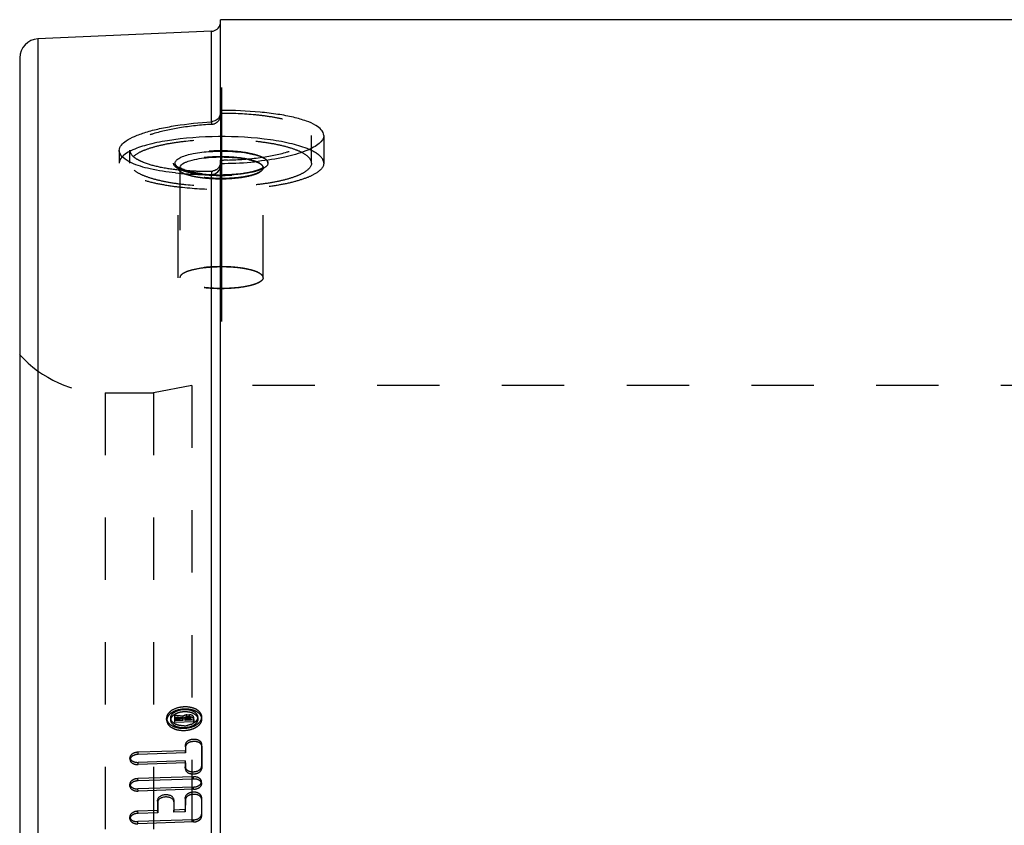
# Model space of a CAD drawing. Header units: millimetres. Extents: x 285 to 715, y 140 to 860.
# Tile 4 of 6: x 290 to 393, y 771 to 855. Entities that reach past the tile are written whole.
import ezdxf

# ---------------------------------------------------------------- set-up
doc = ezdxf.new("R2010")
doc.units = ezdxf.units.MM
doc.header["$LTSCALE"] = 65.185185
doc.linetypes.add('CENTER', pattern=[0.6, 0.375, -0.075, 0.075, -0.075])
doc.linetypes.add('HIDDEN', pattern=[0.2, 0.1, -0.1])
doc.layers.get('0').update_dxf_attribs({"linetype": 'CONTINUOUS'})
doc.layers.add('KOERPER', color=7, linetype='CONTINUOUS')
doc.layers.add('KONST.EL_MIT_GEO', color=7, linetype='CONTINUOUS')

msp = doc.modelspace()

# ---------------------------------------------------------------- linework, layer by layer
at = {"color": 8, "linetype": 'HIDDEN'}
msp.add_line((298.94, 816.18), (304, 816.18), dxfattribs=at)
at = {"layer": 'KOERPER', "color": 7, "linetype": 'Continuous'}
msp.add_line((689, 855.18), (311, 855.18), dxfattribs=at)
at = {"layer": 'KONST.EL_MIT_GEO', "color": 7, "linetype": 'Continuous'}
for p, q in [((311, 845.49), (311, 855.18)), ((310.04, 853.97), (291.91, 853.18)), ((291.91, 853.18), (291.91, 147.18)), ((310.04, 844.51), (310.04, 853.97)), ((290, 851.18), (290, 149.18)), ((321.78, 843.08), (321.78, 843.08)), ((311, 145.18), (311, 840.16)), ((310.04, 146.39), (310.04, 839.01))]:
    msp.add_line(p, q, dxfattribs=at)
at = {"layer": 'KONST.EL_MIT_GEO', "color": 2, "linetype": 'CENTER'}
for p, q in [((311.09, 848.08), (311.09, 823.21)), ((311, 845.22), (311, 840.5))]:
    msp.add_line(p, q, dxfattribs=at)
at = {"layer": 'KONST.EL_MIT_GEO', "color": 8, "linetype": 'HIDDEN'}
for p, q in [((311, 845.22), (311, 845.49)), ((310.04, 844.51), (310.04, 844.24)), ((320.5, 840.19), (320.5, 843.08)), ((321.78, 843.08), (321.78, 840.19)), ((300.4, 841.51), (300.4, 840.19)), ((301.5, 840.19), (301.5, 841.55)), ((306.55, 828.21), (306.55, 839.7)), ((306.74, 839.7), (306.74, 828.21)), ((311, 840.16), (311, 840.5)), ((315.45, 828.21), (315.45, 839.7)), ((310.04, 839.35), (310.04, 839.01)), ((311.21, 838.93), (311.09, 838.93)), ((298.94, 816.18), (298.94, 184.18)), ((308, 816.93), (304, 816.18)), ((304, 816.18), (304, 184.18)), ((308, 816.93), (308, 183.43)), ((464.25, 816.93), (308, 816.93)), ((305.37, 781.9), (305.35, 782.12)), ((305.79, 781.92), (305.78, 782.15)), ((306.2, 782.27), (306.2, 782.45)), ((306.21, 782.05), (306.2, 782.45)), ((306.27, 782.44), (306.2, 782.45)), ((307.03, 782.19), (306.2, 782.27)), ((307.03, 782.14), (306.2, 782.11)), ((306.21, 781.71), (306.2, 782.11)), ((306.21, 782.05), (306.22, 782.22)), ((307.04, 781.96), (306.21, 782.05)), ((307.1, 782.13), (306.22, 782.22)), ((307.03, 782.14), (307.03, 782.19)), ((307.04, 781.91), (307.03, 782.19)), ((307.1, 782.13), (307.09, 782.36)), ((307.31, 782.15), (307.31, 782.23)), ((307.32, 781.92), (307.31, 782.23)), ((307.46, 782.15), (307.31, 782.15)), ((307.76, 782.5), (307.45, 782.49)), ((307.46, 782.09), (307.45, 782.49)), ((307.76, 782.33), (307.45, 782.32)), ((307.77, 782.16), (307.46, 782.15)), ((307.77, 782.1), (307.46, 782.09)), ((307.77, 782.28), (307.47, 782.27)), ((307.77, 782.1), (307.76, 782.5)), ((307.9, 782.16), (307.77, 782.16)), ((307.9, 782.16), (307.9, 782.25)), ((307.91, 781.94), (307.9, 782.25)), ((307.9, 782.25), (307.9, 782.25)), ((308.18, 782.26), (308.18, 782.27)), ((308.19, 782.03), (308.18, 782.26)), ((308.19, 782.03), (308.19, 782.04)), ((308.62, 782.08), (308.6, 782.31)), ((309.04, 782.1), (309.03, 782.33)), ((308.18, 782), (306.2, 781.94)), ((307.04, 781.91), (306.21, 781.88)), ((306.21, 781.71), (306.21, 781.88)), ((308.19, 781.78), (306.21, 781.71)), ((307.04, 781.91), (307.04, 781.96)), ((307.32, 781.92), (307.32, 782)), ((307.91, 781.94), (307.32, 781.92)), ((307.91, 782.03), (307.91, 782.02)), ((307.91, 781.94), (307.91, 782.02)), ((308.19, 781.78), (308.18, 782)), ((307.33, 779.17), (307.32, 779.4)), ((309.03, 779.23), (309.02, 779.47)), ((309.02, 779.45), (309.02, 779.47)), ((309.03, 779.23), (309.03, 779.25)), ((301.53, 777.8), (301.52, 778.02)), ((307.32, 778.76), (302.37, 778.6)), ((302.38, 778.37), (302.37, 778.6)), ((307.33, 778.53), (302.38, 778.37)), ((307.33, 778.53), (307.32, 778.76)), ((307.31, 777.71), (302.37, 777.54)), ((302.38, 777.32), (302.37, 777.54)), ((307.33, 777.48), (302.38, 777.32)), ((307.33, 777.48), (307.31, 777.71)), ((307.33, 776.82), (307.31, 777.06)), ((307.31, 777.06), (307.31, 777.04)), ((309.02, 776.89), (309.01, 777.12)), ((308.16, 776.03), (302.36, 775.84)), ((307.32, 776.84), (307.33, 776.82)), ((308.17, 775.8), (308.16, 776.03)), ((301.52, 775.03), (301.51, 775.26)), ((302.37, 775.61), (302.36, 775.84)), ((308.15, 774.96), (302.36, 774.77)), ((308.17, 775.8), (302.37, 775.61)), ((308.17, 774.73), (308.15, 774.96)), ((309.02, 775.32), (309, 775.54)), ((302.37, 774.54), (302.36, 774.77)), ((308.17, 774.73), (302.37, 774.54)), ((307.32, 773.63), (307.3, 773.86)), ((309.01, 773.69), (309, 773.94)), ((309, 773.91), (309, 773.94)), ((304.42, 773.36), (304.41, 773.58)), ((306.11, 773.41), (306.1, 773.66)), ((306.1, 773.64), (306.1, 773.66)), ((306.11, 773.41), (306.11, 773.43)), ((309.01, 773.69), (309.01, 773.71)), ((301.52, 771.62), (301.5, 771.84)), ((304.4, 772.5), (302.35, 772.43)), ((302.37, 772.21), (302.35, 772.43)), ((304.42, 772.28), (302.37, 772.21)), ((304.42, 772.28), (304.4, 772.5)), ((307.3, 772.6), (306.1, 772.56)), ((306.11, 772.33), (306.1, 772.56)), ((307.31, 772.37), (306.11, 772.33)), ((307.31, 772.37), (307.3, 772.6)), ((309.01, 771.88), (309, 772.11)), ((308.15, 771.54), (302.35, 771.35)), ((302.36, 771.12), (302.35, 771.35)), ((308.16, 771.31), (302.36, 771.12)), ((308.16, 771.31), (308.15, 771.54))]:
    msp.add_line(p, q, dxfattribs=at)
at = {"layer": 'KONST.EL_MIT_GEO', "color": 7, "linetype": 'Continuous'}
for centre, radius, start, end in [((310, 854.97), 1, 272.5, 345.4167), ((292, 851.18), 2, 92.5, 180), ((310.05, 845.49), 0.953, 330.0845, 344.7671), ((311.13, 875.86), 35.7, 269.7958, 274.8899), ((311.39, 872.59), 32.42, 274.9155, 276.2715), ((309.27, 868.7), 29.69, 264.2181, 266.5791), ((309.45, 871.49), 32.49, 266.5559, 267.6674), ((309.55, 874.23), 35.23, 267.6872, 270.8108)]:
    msp.add_arc(centre, radius, start, end, dxfattribs=at)
at = {"layer": 'KONST.EL_MIT_GEO', "color": 8, "linetype": 'HIDDEN'}
for centre, radius, start, end in [((310, 854.97), 1, 345.4167, 360), ((307.03, 839.7), 0.292, 171.8842, 179.9802), ((310.06, 840.3), 0.944, 300.1389, 344.7626), ((311, 873.72), 33.21, 270.0006, 271.2362), ((315.16, 839.7), 0.292, 0.0198, 8.1253), ((307.3, 840.58), 1.12, 236.3753, 237.411), ((307.32, 840.6), 1.15, 237.4129, 238.9314), ((309.25, 864.73), 25.37, 264.2493, 265.1322), ((309.33, 865.73), 26.38, 265.1283, 265.439), ((308.42, 841.97), 3.12, 245.9856, 248.1433), ((309.37, 866.2), 26.85, 265.4389, 265.7089), ((309.44, 867.08), 27.73, 265.7119, 266.5845), ((309.72, 847.47), 8.45, 256.4004, 258.536), ((309.55, 869.16), 29.82, 266.5986, 268.7534), ((309.72, 846.12), 7.47, 255.5572, 257.8071), ((310.67, 853.09), 14.16, 262.1713, 264.3772), ((310.82, 853.28), 14.33, 262.1697, 265.3195), ((309.61, 871.5), 32.16, 268.7438, 270.7746), ((310.85, 854.04), 15.1, 263.1331, 264.6936), ((310.89, 855.34), 16.42, 264.3729, 266.6526), ((310.97, 855.35), 16.42, 264.6875, 266.0382), ((311.02, 855.45), 16.5, 265.2691, 266.6227), ((311.07, 856.85), 17.92, 266.052, 268.7229), ((310.99, 856.97), 18.05, 266.6442, 269.3451), ((310.03, 840.34), 0.99, 270.7861, 278.2983), ((311.07, 856.33), 17.38, 266.6194, 267.9891), ((311.09, 857), 18.06, 267.9901, 269.7075), ((311.09, 857.6), 18.67, 268.7026, 269.9974), ((311, 857.58), 18.66, 269.3301, 270.6509), ((311.09, 857.24), 18.3, 269.7022, 270.6506), ((298.94, 828.18), 12, 221.8103, 270), ((307.65, 781.59), 1.7, 58.7712, 64.6775), ((306.54, 781.86), 1.28, 132.7554, 136.9349), ((306.63, 781.76), 1.41, 129.9984, 132.777), ((306.3, 782.18), 0.523, 183.3746, 192.0158), ((307.48, 781.8), 0.698, 91.8945, 99.7603), ((307.78, 781.82), 0.682, 85.7009, 91.8787), ((307.11, 783.67), 2.31, 271.8518, 281.0032), ((307.27, 783.15), 1.76, 290.8899, 296.3837)]:
    msp.add_arc(centre, radius, start, end, dxfattribs=at)
for centre, major_axis, ratio, start_param, end_param in [((321.65, 499.67), (-11.69, 354.6), 0.028613, 0.648353, 0.649153), ((762.99, 451.29), (1687.6, -254.5), 0.158961, 1.868227, 1.868732), ((323.63, 499.67), (-11.7, 354.68), 0.028613, 0.647969, 0.649169), ((323.63, 499.67), (-11.69, 354.38), 0.028613, 0.647913, 0.649113), ((322.78, 499.67), (-11.7, 354.65), 0.028613, 0.661082, 0.663998), ((322.78, 499.67), (-11.69, 354.35), 0.028613, 0.661036, 0.663956), ((324.48, 499.67), (-11.7, 354.72), 0.028613, 0.661093, 0.671717), ((324.48, 499.67), (-11.69, 354.42), 0.028613, 0.661047, 0.671681), ((322.78, 499.67), (-11.7, 354.65), 0.028613, 0.668792, 0.671708), ((322.78, 499.67), (-11.69, 354.35), 0.028613, 0.668753, 0.671672), ((322.78, 499.67), (-11.7, 354.65), 0.028613, 0.686082, 0.69167), ((324.48, 499.67), (-11.7, 354.72), 0.028613, 0.686088, 0.694069), ((319.88, 499.67), (-11.69, 354.52), 0.028613, 0.68687, 0.691662), ((319.88, 499.67), (-11.68, 354.22), 0.028613, 0.686847, 0.691642), ((321.58, 499.67), (-11.69, 354.59), 0.028613, 0.686876, 0.691667), ((321.58, 499.67), (-11.68, 354.29), 0.028613, 0.686853, 0.691647), ((322.78, 499.67), (-11.69, 354.35), 0.028613, 0.686058, 0.691651), ((324.48, 499.67), (-11.69, 354.42), 0.028613, 0.686064, 0.694052)]:
    msp.add_ellipse(centre, major_axis=major_axis, ratio=ratio, start_param=start_param, end_param=end_param, dxfattribs=at)
for points, knots in [([(310.04, 844.24), (310.29, 844.25), (310.79, 844.47), (311, 844.97), (311, 845.22)], [0, 0, 0, 0, 0.506738, 1, 1, 1, 1]), ([(311, 845.42), (312.21, 845.42), (313.98, 845.35), (316.22, 845.07), (317.64, 844.8), (318.83, 844.46), (319.83, 844.04), (320.5, 843.47), (320.5, 843.08)], [0, 0, 0, 0, 0.359177, 0.522527, 0.667297, 0.788866, 0.884283, 1, 1, 1, 1]), ([(310.04, 844.24), (308.93, 844.17), (306.88, 843.94), (304.49, 843.46), (302.96, 842.91), (302.07, 842.47), (301.5, 841.92), (301.5, 841.55)], [0, 0, 0, 0, 0.361543, 0.666648, 0.786806, 0.881688, 1, 1, 1, 1]), ([(311.72, 840.51), (312.86, 840.53), (314.96, 840.69), (317.41, 841.14), (318.99, 841.69), (319.91, 842.15), (320.5, 842.71), (320.5, 843.08)], [0, 0, 0, 0, 0.360147, 0.665439, 0.786093, 0.881504, 1, 1, 1, 1]), ([(320.5, 840.19), (320.5, 840.58), (319.83, 841.16), (318.83, 841.6), (317.64, 841.97), (316.22, 842.26), (313.98, 842.56), (311, 842.7), (308.02, 842.56), (305.78, 842.26), (304.36, 841.97), (303.17, 841.6), (302.17, 841.16), (301.5, 840.58), (301.5, 840.19)], [0, 0, 0, 0, 0.058344, 0.106289, 0.167187, 0.239537, 0.321047, 0.5, 0.678953, 0.760463, 0.832813, 0.893711, 0.941656, 1, 1, 1, 1]), ([(300.72, 840.85), (300.68, 840.81), (300.57, 840.68), (300.48, 840.53), (300.44, 840.41)], [0, 0, 0, 0, 0.276355, 1, 1, 1, 1]), ([(301.5, 841.55), (301.5, 841.3), (301.79, 840.9), (302.33, 840.55), (303.22, 840.13), (304.7, 839.74), (305.99, 839.55), (306.7, 839.48)], [0, 0, 0, 0, 0.128617, 0.220742, 0.3353, 0.630074, 1, 1, 1, 1]), ([(315.95, 840.19), (315.95, 840.39), (315.6, 840.69), (315.08, 840.92), (314.18, 841.2), (312.81, 841.41), (311, 841.5), (309.19, 841.41), (307.82, 841.2), (306.92, 840.92), (306.4, 840.69), (306.05, 840.39), (306.05, 840.19)], [0, 0, 0, 0, 0.058358, 0.106314, 0.167222, 0.321011, 0.499998, 0.678985, 0.832774, 0.89368, 0.941639, 1, 1, 1, 1]), ([(315.45, 839.7), (315.45, 839.89), (315.14, 840.16), (314.67, 840.36), (313.86, 840.61), (312.63, 840.8), (311, 840.88), (309.37, 840.8), (308.14, 840.61), (307.33, 840.36), (306.86, 840.16), (306.55, 839.89), (306.55, 839.7)], [0, 0, 0, 0, 0.058358, 0.106313, 0.167222, 0.321011, 0.499999, 0.678987, 0.832776, 0.893685, 0.941641, 1, 1, 1, 1]), ([(321.78, 840.19), (321.78, 840.46), (321.47, 840.91), (320.88, 841.32), (320.48, 841.52), (320.25, 841.61)], [0, 0, 0, 0, 0.384924, 0.659473, 1, 1, 1, 1]), ([(321.78, 840.19), (321.78, 839.74), (321.03, 839.09), (319.91, 838.6), (318.57, 838.18), (316.97, 837.85), (314.45, 837.51), (311.09, 837.35), (307.74, 837.51), (305.22, 837.85), (303.62, 838.18), (302.28, 838.6), (301.16, 839.09), (300.4, 839.74), (300.4, 840.19)], [0, 0, 0, 0, 0.058342, 0.10629, 0.167188, 0.239535, 0.321045, 0.5, 0.678955, 0.760465, 0.832812, 0.89371, 0.941658, 1, 1, 1, 1]), ([(320.5, 840.19), (320.5, 839.79), (319.83, 839.21), (318.83, 838.77), (317.64, 838.4), (316.22, 838.11), (313.98, 837.81), (311, 837.67), (308.02, 837.81), (305.78, 838.11), (304.36, 838.4), (303.17, 838.77), (302.17, 839.21), (301.5, 839.79), (301.5, 840.19)], [0, 0, 0, 0, 0.058344, 0.106289, 0.167187, 0.239537, 0.321047, 0.5, 0.678953, 0.760463, 0.832813, 0.893711, 0.941656, 1, 1, 1, 1]), ([(306.05, 840.19), (306.05, 839.98), (306.4, 839.68), (306.92, 839.45), (307.82, 839.17), (309.19, 838.96), (311, 838.87), (312.81, 838.96), (314.18, 839.17), (315.08, 839.45), (315.6, 839.68), (315.95, 839.98), (315.95, 840.19)], [0, 0, 0, 0, 0.058358, 0.106314, 0.167222, 0.321011, 0.499998, 0.678985, 0.832774, 0.89368, 0.941639, 1, 1, 1, 1]), ([(306.68, 839.64), (306.65, 839.67), (306.61, 839.68), (306.52, 839.79), (306.55, 839.72), (306.55, 839.7)], [0, 0, 0, 0, 0.51229, 0.760985, 1, 1, 1, 1]), ([(306.55, 839.7), (306.55, 839.65), (306.59, 839.5), (306.81, 839.29), (307.02, 839.18), (307.15, 839.12)], [0, 0, 0, 0, 0.178757, 0.52072, 1, 1, 1, 1]), ([(315.45, 839.7), (315.45, 839.52), (315.14, 839.26), (314.69, 839.06), (313.9, 838.81), (312.69, 838.63), (311.09, 838.55), (309.5, 838.63), (308.29, 838.81), (307.5, 839.06), (307.05, 839.26), (306.74, 839.52), (306.74, 839.7)], [0, 0, 0, 0, 0.058359, 0.106315, 0.167224, 0.321013, 0.500001, 0.678989, 0.832778, 0.893687, 0.941642, 1, 1, 1, 1]), ([(315.46, 839.76), (315.35, 839.64), (314.9, 839.42), (313.99, 839.17), (312.7, 838.98), (311.73, 838.93), (311.21, 838.92)], [0, 0, 0, 0, 0.105967, 0.336347, 0.646554, 1, 1, 1, 1]), ([(315.95, 840.19), (315.95, 839.95), (315.51, 839.63), (314.9, 839.39), (314.46, 839.28), (314.21, 839.22)], [0, 0, 0, 0, 0.340554, 0.631057, 1, 1, 1, 1]), ([(314.4, 838.96), (314.55, 839.01), (314.83, 839.11), (315.21, 839.3), (315.45, 839.54), (315.45, 839.7)], [0, 0, 0, 0, 0.357962, 0.640809, 1, 1, 1, 1]), ([(314.68, 840.34), (314.88, 840.27), (315.18, 840.14), (315.43, 839.87), (315.45, 839.74)], [0, 0, 0, 0, 0.617778, 1, 1, 1, 1]), ([(315.46, 839.76), (315.44, 839.74), (315.26, 839.58), (315.01, 839.49), (314.8, 839.42)], [0, 0, 0, 0, 0.100356, 1, 1, 1, 1]), ([(315.45, 839.7), (315.45, 839.72), (315.45, 839.72), (315.46, 839.76), (315.46, 839.76)], [0, 0, 0, 0, 0.875662, 1, 1, 1, 1]), ([(315.45, 839.7), (315.45, 839.72), (315.45, 839.72), (315.46, 839.76), (315.46, 839.76)], [0, 0, 0, 0, 0.914311, 1, 1, 1, 1]), ([(315.82, 840.48), (315.84, 840.45), (315.91, 840.37), (315.95, 840.26), (315.95, 840.19)], [0, 0, 0, 0, 0.284989, 1, 1, 1, 1]), ([(307.74, 839.25), (307.63, 839.28), (307.28, 839.37), (306.94, 839.49), (306.72, 839.62)], [0, 0, 0, 0, 0.308181, 1, 1, 1, 1]), ([(307.26, 839.08), (307.3, 839.06), (307.5, 838.99), (307.7, 838.93), (307.86, 838.89)], [0, 0, 0, 0, 0.228826, 1, 1, 1, 1]), ([(308.74, 839.07), (308.68, 839.08), (308.45, 839.11), (308.21, 839.15), (308.04, 839.18)], [0, 0, 0, 0, 0.260518, 1, 1, 1, 1]), ([(308.14, 838.82), (308.19, 838.81), (308.4, 838.77), (308.61, 838.73), (308.78, 838.71)], [0, 0, 0, 0, 0.239526, 1, 1, 1, 1]), ([(308.78, 838.71), (308.95, 838.68), (309.69, 838.59), (310.43, 838.55), (311, 838.55)], [0, 0, 0, 0, 0.23586, 1, 1, 1, 1]), ([(311, 838.55), (311.63, 838.55), (312.77, 838.61), (313.91, 838.81), (314.4, 838.96)], [0, 0, 0, 0, 0.547025, 1, 1, 1, 1]), ([(314.29, 839.27), (314.08, 839.22), (313.1, 839.03), (312.09, 838.96), (311.3, 838.95)], [0, 0, 0, 0, 0.218022, 1, 1, 1, 1]), ([(314.8, 839.42), (314.76, 839.4), (314.59, 839.35), (314.43, 839.3), (314.29, 839.27)], [0, 0, 0, 0, 0.231311, 1, 1, 1, 1]), ([(315.45, 828.21), (315.45, 828.39), (315.14, 828.66), (314.67, 828.87), (313.86, 829.12), (312.63, 829.31), (311, 829.39), (309.37, 829.31), (308.14, 829.12), (307.33, 828.87), (306.86, 828.66), (306.55, 828.39), (306.55, 828.21)], [0, 0, 0, 0, 0.058358, 0.106312, 0.167228, 0.321013, 0.5, 0.678987, 0.832772, 0.893688, 0.941642, 1, 1, 1, 1]), ([(311, 829.33), (310.45, 829.33), (309.44, 829.28), (308.25, 829.09), (307.48, 828.85), (307.04, 828.65), (306.74, 828.39), (306.74, 828.21)], [0, 0, 0, 0, 0.359019, 0.666053, 0.78746, 0.883066, 1, 1, 1, 1]), ([(315.45, 828.21), (315.45, 828.39), (315.13, 828.66), (314.67, 828.86), (313.86, 829.11), (312.62, 829.29), (311.57, 829.34), (311, 829.33)], [0, 0, 0, 0, 0.116524, 0.21275, 0.335012, 0.643115, 1, 1, 1, 1]), ([(315.45, 828.21), (315.45, 828.02), (315.14, 827.75), (314.67, 827.55), (313.86, 827.3), (312.63, 827.11), (311, 827.03), (309.37, 827.11), (308.14, 827.3), (307.33, 827.55), (306.86, 827.75), (306.55, 828.02), (306.55, 828.21)], [0, 0, 0, 0, 0.058358, 0.106312, 0.167228, 0.321013, 0.5, 0.678987, 0.832772, 0.893688, 0.941642, 1, 1, 1, 1]), ([(315.45, 828.21), (315.45, 828.03), (315.14, 827.76), (314.69, 827.56), (313.9, 827.32), (312.69, 827.13), (311.09, 827.05), (309.5, 827.13), (308.29, 827.32), (307.5, 827.56), (307.05, 827.76), (306.74, 828.03), (306.74, 828.21)], [0, 0, 0, 0, 0.058358, 0.106312, 0.167228, 0.321013, 0.5, 0.678987, 0.832772, 0.893688, 0.941642, 1, 1, 1, 1]), ([(307.21, 783.11), (306.97, 783.1), (306.5, 783.03), (305.9, 782.78), (305.47, 782.4), (305.36, 782.05), (305.37, 781.9)], [0, 0, 0, 0, 0.303301, 0.579341, 0.809338, 1, 1, 1, 1]), ([(305.78, 782.15), (305.77, 782.27), (305.85, 782.53), (306.19, 782.82), (306.65, 783.02), (307.01, 783.08), (307.2, 783.08)], [0, 0, 0, 0, 0.190651, 0.420704, 0.696793, 1, 1, 1, 1]), ([(307.19, 783.34), (307.07, 783.33), (306.6, 783.29), (306.14, 783.14), (305.86, 782.95)], [0, 0, 0, 0, 0.265842, 1, 1, 1, 1]), ([(308.38, 783.12), (308.29, 783.16), (307.91, 783.3), (307.5, 783.35), (307.19, 783.34)], [0, 0, 0, 0, 0.232707, 1, 1, 1, 1]), ([(307.2, 783.08), (307.37, 783.09), (307.71, 783.06), (308.25, 782.89), (308.59, 782.54), (308.6, 782.31)], [0, 0, 0, 0, 0.308065, 0.586291, 1, 1, 1, 1]), ([(309.04, 782.1), (309.03, 782.25), (308.9, 782.56), (308.47, 782.89), (307.88, 783.08), (307.44, 783.12), (307.21, 783.11)], [0, 0, 0, 0, 0.192198, 0.421519, 0.69598, 1, 1, 1, 1]), ([(305.6, 782.73), (305.56, 782.69), (305.42, 782.52), (305.34, 782.29), (305.35, 782.12)], [0, 0, 0, 0, 0.275704, 1, 1, 1, 1]), ([(305.35, 782.12), (305.36, 781.98), (305.5, 781.66), (305.93, 781.34), (306.51, 781.14), (306.96, 781.1), (307.19, 781.11)], [0, 0, 0, 0, 0.192343, 0.422065, 0.696501, 1, 1, 1, 1]), ([(305.79, 781.92), (305.78, 782.04), (305.87, 782.3), (306.2, 782.6), (306.66, 782.8), (307.02, 782.85), (307.21, 782.86)], [0, 0, 0, 0, 0.190665, 0.420701, 0.696769, 1, 1, 1, 1]), ([(306.64, 781.42), (306.54, 781.44), (306.19, 781.54), (305.84, 781.82), (305.79, 782.07)], [0, 0, 0, 0, 0.303286, 1, 1, 1, 1]), ([(307.47, 782.27), (307.43, 782.26), (307.3, 782.25), (307.17, 782.2), (307.1, 782.13)], [0, 0, 0, 0, 0.27573, 1, 1, 1, 1]), ([(307.19, 781.11), (307.43, 781.12), (307.89, 781.19), (308.5, 781.45), (308.93, 781.83), (309.04, 782.18), (309.03, 782.33)], [0, 0, 0, 0, 0.302861, 0.578869, 0.809242, 1, 1, 1, 1]), ([(307.2, 780.88), (307.44, 780.89), (307.91, 780.96), (308.51, 781.22), (308.94, 781.6), (309.05, 781.95), (309.04, 782.1)], [0, 0, 0, 0, 0.302855, 0.578885, 0.809268, 1, 1, 1, 1]), ([(308.62, 782.08), (308.62, 781.96), (308.54, 781.7), (308.21, 781.4), (307.74, 781.2), (307.39, 781.15), (307.2, 781.14)], [0, 0, 0, 0, 0.190718, 0.421052, 0.697114, 1, 1, 1, 1]), ([(307.21, 782.86), (307.38, 782.86), (307.73, 782.83), (308.27, 782.66), (308.6, 782.32), (308.62, 782.08)], [0, 0, 0, 0, 0.308067, 0.586324, 1, 1, 1, 1]), ([(307.31, 782.23), (307.31, 782.27), (307.38, 782.31), (307.43, 782.32), (307.45, 782.32)], [0, 0, 0, 0, 0.686779, 1, 1, 1, 1]), ([(307.32, 782), (307.32, 782.04), (307.39, 782.09), (307.45, 782.09), (307.46, 782.09)], [0, 0, 0, 0, 0.686773, 1, 1, 1, 1]), ([(307.76, 782.33), (307.77, 782.33), (307.83, 782.33), (307.89, 782.29), (307.9, 782.25)], [0, 0, 0, 0, 0.316213, 1, 1, 1, 1]), ([(308.19, 782.04), (308.19, 782.08), (308.12, 782.24), (307.91, 782.28), (307.77, 782.28)], [0, 0, 0, 0, 0.19705, 1, 1, 1, 1]), ([(307.77, 782.1), (307.79, 782.11), (307.84, 782.1), (307.91, 782.07), (307.91, 782.03)], [0, 0, 0, 0, 0.31622, 1, 1, 1, 1]), ([(308.18, 782.27), (308.18, 782.3), (308.12, 782.44), (307.95, 782.49), (307.83, 782.5)], [0, 0, 0, 0, 0.201204, 1, 1, 1, 1]), ([(309.03, 782.33), (309.02, 782.47), (308.94, 782.66), (308.82, 782.8), (308.78, 782.84)], [0, 0, 0, 0, 0.729342, 1, 1, 1, 1]), ([(305.37, 781.9), (305.38, 781.75), (305.51, 781.44), (305.94, 781.11), (306.53, 780.91), (306.97, 780.88), (307.2, 780.88)], [0, 0, 0, 0, 0.192355, 0.422067, 0.696486, 1, 1, 1, 1]), ([(307.2, 781.14), (307.02, 781.14), (306.68, 781.17), (306.14, 781.34), (305.8, 781.68), (305.79, 781.92)], [0, 0, 0, 0, 0.307642, 0.585839, 1, 1, 1, 1]), ([(309.02, 779.47), (309.01, 779.62), (308.8, 779.83), (308.47, 779.93), (308.15, 779.96), (307.84, 779.91), (307.51, 779.77), (307.32, 779.54), (307.32, 779.4)], [0, 0, 0, 0, 0.206889, 0.344991, 0.497162, 0.649961, 0.789729, 1, 1, 1, 1]), ([(309.03, 779.25), (309.02, 779.39), (308.82, 779.61), (308.48, 779.71), (308.17, 779.73), (307.85, 779.68), (307.53, 779.55), (307.33, 779.32), (307.33, 779.17)], [0, 0, 0, 0, 0.206885, 0.344988, 0.497162, 0.649963, 0.789733, 1, 1, 1, 1]), ([(302.37, 778.6), (302.16, 778.59), (301.79, 778.52), (301.51, 778.17), (301.52, 778.02)], [0, 0, 0, 0, 0.58197, 1, 1, 1, 1]), ([(302.38, 778.37), (302.17, 778.36), (301.8, 778.29), (301.52, 777.95), (301.53, 777.8)], [0, 0, 0, 0, 0.581978, 1, 1, 1, 1]), ([(301.52, 778.02), (301.53, 777.88), (301.81, 777.58), (302.16, 777.54), (302.37, 777.54)], [0, 0, 0, 0, 0.419679, 1, 1, 1, 1]), ([(301.53, 777.8), (301.54, 777.65), (301.82, 777.35), (302.18, 777.31), (302.38, 777.32)], [0, 0, 0, 0, 0.419671, 1, 1, 1, 1]), ([(307.31, 777.04), (307.32, 776.9), (307.61, 776.59), (308.08, 776.54), (308.49, 776.6), (308.82, 776.74), (309.01, 776.97), (309.01, 777.12)], [0, 0, 0, 0, 0.208597, 0.49589, 0.648321, 0.788092, 1, 1, 1, 1]), ([(307.33, 776.82), (307.33, 776.67), (307.62, 776.37), (308.09, 776.31), (308.5, 776.38), (308.83, 776.51), (309.02, 776.74), (309.02, 776.89)], [0, 0, 0, 0, 0.208594, 0.49589, 0.648323, 0.788095, 1, 1, 1, 1]), ([(309, 775.54), (308.99, 775.69), (308.72, 775.99), (308.36, 776.04), (308.16, 776.03)], [0, 0, 0, 0, 0.421694, 1, 1, 1, 1]), ([(302.36, 775.84), (302.15, 775.83), (301.77, 775.76), (301.5, 775.41), (301.51, 775.26)], [0, 0, 0, 0, 0.579535, 1, 1, 1, 1]), ([(301.51, 775.26), (301.52, 775.11), (301.8, 774.81), (302.16, 774.76), (302.36, 774.77)], [0, 0, 0, 0, 0.422081, 1, 1, 1, 1]), ([(302.37, 775.61), (302.16, 775.6), (301.79, 775.53), (301.52, 775.18), (301.52, 775.03)], [0, 0, 0, 0, 0.579541, 1, 1, 1, 1]), ([(301.52, 775.03), (301.53, 774.88), (301.81, 774.58), (302.17, 774.54), (302.37, 774.54)], [0, 0, 0, 0, 0.422075, 1, 1, 1, 1]), ([(308.15, 774.96), (308.37, 774.97), (308.74, 775.04), (309.01, 775.39), (309, 775.54)], [0, 0, 0, 0, 0.579218, 1, 1, 1, 1]), ([(309.02, 775.32), (309.01, 775.46), (308.73, 775.77), (308.37, 775.81), (308.17, 775.8)], [0, 0, 0, 0, 0.421786, 1, 1, 1, 1]), ([(308.17, 774.73), (308.38, 774.74), (308.75, 774.82), (309.03, 775.16), (309.02, 775.32)], [0, 0, 0, 0, 0.57928, 1, 1, 1, 1]), ([(306.1, 773.66), (306.08, 773.99), (305.22, 774.34), (304.41, 773.92), (304.41, 773.58)], [0, 0, 0, 0, 0.496236, 1, 1, 1, 1]), ([(306.11, 773.43), (306.09, 773.76), (305.23, 774.12), (304.42, 773.69), (304.42, 773.36)], [0, 0, 0, 0, 0.496236, 1, 1, 1, 1]), ([(309, 773.94), (308.99, 774.08), (308.7, 774.39), (308.23, 774.45), (307.82, 774.38), (307.49, 774.24), (307.3, 774.01), (307.3, 773.86)], [0, 0, 0, 0, 0.209802, 0.495887, 0.647577, 0.786915, 1, 1, 1, 1]), ([(309.01, 773.71), (309, 773.86), (308.72, 774.17), (308.24, 774.22), (307.83, 774.16), (307.51, 774.02), (307.32, 773.78), (307.32, 773.63)], [0, 0, 0, 0, 0.209799, 0.495887, 0.647578, 0.786918, 1, 1, 1, 1]), ([(302.35, 772.43), (302.14, 772.43), (301.76, 772.35), (301.5, 772), (301.5, 771.84)], [0, 0, 0, 0, 0.576582, 1, 1, 1, 1]), ([(301.5, 771.84), (301.51, 771.69), (301.79, 771.39), (302.15, 771.34), (302.35, 771.35)], [0, 0, 0, 0, 0.424843, 1, 1, 1, 1]), ([(302.37, 772.21), (302.15, 772.2), (301.78, 772.13), (301.51, 771.77), (301.52, 771.62)], [0, 0, 0, 0, 0.576585, 1, 1, 1, 1]), ([(308.15, 771.54), (308.36, 771.54), (308.73, 771.62), (309, 771.96), (309, 772.11)], [0, 0, 0, 0, 0.573745, 1, 1, 1, 1]), ([(308.16, 771.31), (308.37, 771.32), (308.74, 771.4), (309.01, 771.73), (309.01, 771.88)], [0, 0, 0, 0, 0.573748, 1, 1, 1, 1]), ([(301.52, 771.62), (301.53, 771.47), (301.8, 771.16), (302.16, 771.11), (302.36, 771.12)], [0, 0, 0, 0, 0.42484, 1, 1, 1, 1])]:
    msp.add_open_spline(points, degree=3, knots=knots, dxfattribs=at)
at = {"layer": 'KONST.EL_MIT_GEO', "color": 7, "linetype": 'Continuous'}
for points, knots in [([(310.87, 845.02), (310.79, 844.88), (310.54, 844.63), (310.21, 844.52), (310.04, 844.51)], [0, 0, 0, 0, 0.496544, 1, 1, 1, 1]), ([(321.78, 843.08), (321.78, 843.53), (321.02, 844.17), (319.89, 844.63), (318.53, 845.02), (316.92, 845.31), (314.38, 845.62), (312.37, 845.7), (311, 845.69)], [0, 0, 0, 0, 0.115516, 0.211005, 0.332723, 0.477659, 0.641116, 1, 1, 1, 1]), ([(300.4, 841.51), (300.4, 841.92), (301.05, 842.54), (302.06, 843.03), (303.25, 843.46), (304.68, 843.82), (306.97, 844.24), (308.79, 844.43), (310.04, 844.51)], [0, 0, 0, 0, 0.118144, 0.212972, 0.333115, 0.476229, 0.638447, 1, 1, 1, 1]), ([(320.25, 841.61), (319.68, 841.86), (318.35, 842.26), (315.19, 842.83), (310.8, 843.06), (306.45, 842.77), (303.41, 842.15), (302.15, 841.73), (301.63, 841.47)], [0, 0, 0, 0, 0.097772, 0.220084, 0.507718, 0.791096, 0.908451, 1, 1, 1, 1]), ([(321.78, 843.08), (321.78, 842.76), (321.38, 842.25), (320.67, 841.8), (319.49, 841.26), (317.55, 840.73), (315.87, 840.47), (314.93, 840.37)], [0, 0, 0, 0, 0.125401, 0.218502, 0.334792, 0.632456, 1, 1, 1, 1]), ([(301.67, 840.22), (301.36, 840.37), (300.86, 840.64), (300.48, 841.11), (300.43, 841.34)], [0, 0, 0, 0, 0.592474, 1, 1, 1, 1]), ([(301.63, 841.47), (301.53, 841.42), (301.21, 841.25), (300.9, 841.04), (300.72, 840.85)], [0, 0, 0, 0, 0.288491, 1, 1, 1, 1]), ([(306.26, 840.3), (306.29, 840.4), (306.48, 840.6), (307.1, 840.95), (308.29, 841.25), (310, 841.44), (311.28, 841.45), (311.94, 841.42)], [0, 0, 0, 0, 0.053736, 0.130793, 0.35942, 0.664515, 1, 1, 1, 1]), ([(308.02, 840.5), (308.66, 840.67), (310.06, 840.84), (311.48, 840.84), (312.22, 840.79)], [0, 0, 0, 0, 0.467075, 1, 1, 1, 1]), ([(311.94, 841.42), (312.77, 841.38), (313.92, 841.27), (315.21, 840.88), (315.68, 840.63), (315.82, 840.48)], [0, 0, 0, 0, 0.61962, 0.846561, 1, 1, 1, 1]), ([(312.22, 840.79), (312.4, 840.78), (313.06, 840.72), (313.71, 840.62), (314.17, 840.5)], [0, 0, 0, 0, 0.27405, 1, 1, 1, 1]), ([(306.27, 839.16), (305.38, 839.25), (303.82, 839.49), (302.29, 839.93), (301.67, 840.22)], [0, 0, 0, 0, 0.566098, 1, 1, 1, 1]), ([(307.98, 839.22), (307.57, 839.31), (306.97, 839.47), (306.34, 839.85), (306.26, 840.07)], [0, 0, 0, 0, 0.636841, 1, 1, 1, 1]), ([(306.86, 839.66), (306.83, 839.67), (306.8, 839.69), (306.72, 839.79), (306.73, 839.75), (306.73, 839.74)], [0, 0, 0, 0, 0.51745, 0.896111, 1, 1, 1, 1]), ([(306.73, 839.74), (306.74, 839.74), (306.74, 839.72), (306.74, 839.71), (306.74, 839.7)], [0, 0, 0, 0, 0.440578, 1, 1, 1, 1]), ([(306.74, 839.74), (306.75, 839.79), (306.86, 840.05), (307.13, 840.18), (307.33, 840.27)], [0, 0, 0, 0, 0.181848, 1, 1, 1, 1]), ([(307.33, 840.27), (307.38, 840.29), (307.6, 840.38), (307.84, 840.45), (308.02, 840.5)], [0, 0, 0, 0, 0.223216, 1, 1, 1, 1]), ([(310.04, 839.01), (310.29, 839.01), (310.79, 839.21), (311, 839.72), (311, 839.96)], [0, 0, 0, 0, 0.504444, 1, 1, 1, 1]), ([(314.17, 840.5), (314.22, 840.49), (314.39, 840.44), (314.56, 840.39), (314.68, 840.34)], [0, 0, 0, 0, 0.267455, 1, 1, 1, 1]), ([(307.89, 839.27), (307.68, 839.32), (307.33, 839.43), (306.98, 839.57), (306.86, 839.66)], [0, 0, 0, 0, 0.592219, 1, 1, 1, 1]), ([(308.87, 839.09), (308.78, 839.1), (308.45, 839.15), (308.13, 839.22), (307.89, 839.27)], [0, 0, 0, 0, 0.267365, 1, 1, 1, 1]), ([(309.04, 839.05), (308.95, 839.06), (308.59, 839.1), (308.24, 839.17), (307.98, 839.22)], [0, 0, 0, 0, 0.263737, 1, 1, 1, 1])]:
    msp.add_open_spline(points, degree=3, knots=knots, dxfattribs=at)
for points in [[(311, 845.49), (311, 845.41), (310.99, 845.32), (310.97, 845.24)], [(300.43, 841.34), (300.41, 841.39), (300.4, 841.45), (300.4, 841.51)], [(306.24, 840.19), (306.24, 840.22), (306.25, 840.26), (306.26, 840.3)], [(306.26, 840.07), (306.25, 840.11), (306.24, 840.15), (306.24, 840.19)]]:
    msp.add_open_spline(points, degree=3, dxfattribs=at)
at = {"layer": 'KONST.EL_MIT_GEO', "color": 8, "linetype": 'HIDDEN'}
for points in [[(300.44, 840.41), (300.42, 840.34), (300.4, 840.26), (300.4, 840.19)], [(311, 840.3), (311, 840.21), (310.99, 840.13), (310.97, 840.05)], [(310.52, 839.48), (310.42, 839.42), (310.3, 839.37), (310.17, 839.36)], [(305.86, 782.95), (305.81, 782.91), (305.76, 782.88), (305.72, 782.84)], [(307.22, 782.45), (307.18, 782.42), (307.13, 782.4), (307.09, 782.36)], [(307.36, 782.48), (307.31, 782.48), (307.27, 782.46), (307.22, 782.45)], [(308.6, 782.31), (308.61, 782.18), (308.57, 782.05), (308.49, 781.94)], [(308.78, 782.84), (308.71, 782.91), (308.62, 782.98), (308.53, 783.03)], [(307.18, 781.37), (307, 781.36), (306.82, 781.38), (306.64, 781.42)], [(307.89, 781.51), (307.78, 781.46), (307.67, 781.43), (307.55, 781.41)], [(308.19, 781.65), (308.14, 781.62), (308.09, 781.6), (308.05, 781.57)], [(308.31, 781.74), (308.27, 781.71), (308.23, 781.68), (308.19, 781.65)], [(308.41, 781.84), (308.38, 781.8), (308.34, 781.77), (308.31, 781.74)], [(308.49, 781.94), (308.47, 781.9), (308.44, 781.87), (308.41, 781.84)]]:
    msp.add_open_spline(points, degree=3, dxfattribs=at)

doc.saveas('drawing.dxf')
